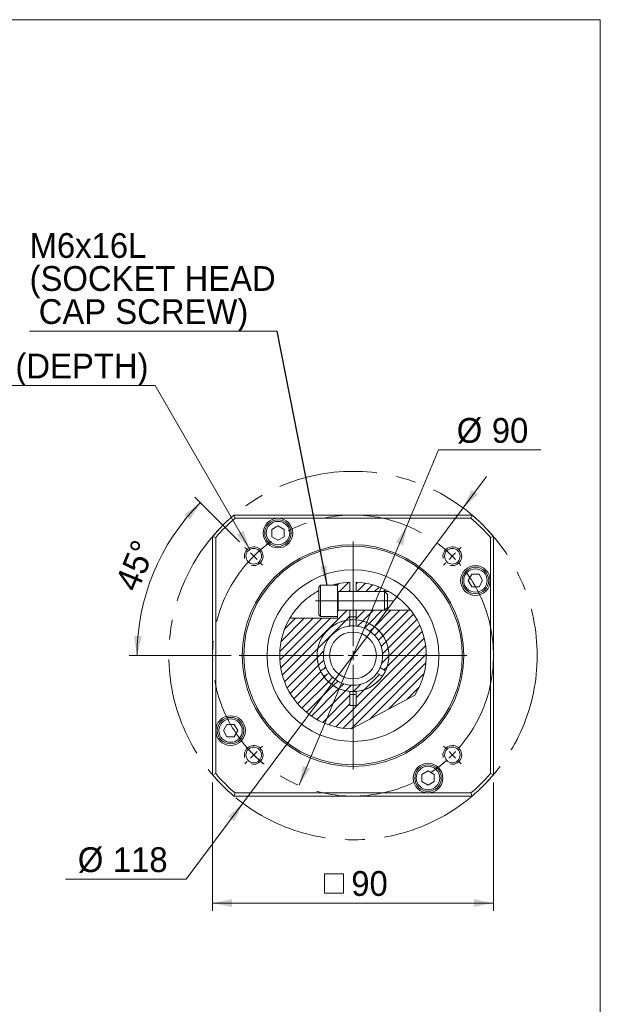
# Model space of a CAD drawing. Header units: millimetres. Extents: x 25 to 718, y 25 to 500.
# Tile 4 of 4: x 531 to 718, y 185 to 500. Entities that reach past the tile are written whole.
import ezdxf

# ---------------------------------------------------------------- set-up
doc = ezdxf.new("R2010")
doc.units = ezdxf.units.MM
doc.header["$LTSCALE"] = 2.5
doc.linetypes.add('CENTERX2', pattern=[20.32, 12.7, -2.54, 2.54, -2.54])
doc.styles.add('SLDTEXTSTYLE0', font='ARIAL.TTF', dxfattribs={"width": 0.948})
doc.styles.get("Standard").update_dxf_attribs({"font": 'ARIAL.TTF'})
doc.dimstyles.new('SLDDIMSTYLE10', dxfattribs={"dimtxt": 7.704956, "dimasz": 6.25, "dimexe": 0, "dimexo": 0.0625, "dimgap": 1.926239, "dimtad": 0, "dimtih": 1, "dimtoh": 1, "dimdec": 4, "dimrnd": 1e-09, "dimzin": 12, "dimdsep": 46, "dimtxsty": 'SLDTEXTSTYLE0', "dimsah": 1, "dimcen": 0.09, "dimadec": 0, "dimazin": 0, "dimtfac": 1, "dimtdec": 4, "dimtmove": 0, "dimatfit": 3, "dimfxl": 0, "dimtolj": 1, "dimtzin": 12, "dimarcsym": 0})
doc.dimstyles.new('SLDDIMSTYLE11', dxfattribs={"dimtxt": 7.704956, "dimasz": 6.25, "dimexe": 0, "dimexo": 0.0625, "dimgap": 1.926239, "dimtad": 0, "dimtih": 1, "dimtoh": 1, "dimdec": 0, "dimrnd": 1e-09, "dimzin": 12, "dimdsep": 46, "dimtxsty": 'SLDTEXTSTYLE0', "dimsah": 1, "dimcen": 0.09, "dimadec": 0, "dimazin": 0, "dimtfac": 1, "dimtdec": 4, "dimtofl": 0, "dimtmove": 0, "dimatfit": 3, "dimfxl": 0, "dimtolj": 1, "dimtzin": 12, "dimarcsym": 0})
doc.dimstyles.new('SLDDIMSTYLE2', dxfattribs={"dimtxt": 7.704956, "dimasz": 6.25, "dimexe": 0, "dimexo": 0.0625, "dimgap": 1.926239, "dimtad": 1, "dimdec": 4, "dimrnd": 1e-09, "dimzin": 12, "dimdsep": 46, "dimtxsty": 'SLDTEXTSTYLE0', "dimsah": 1, "dimcen": 0.09, "dimadec": 0, "dimazin": 0, "dimtfac": 1, "dimtdec": 4, "dimtofl": 0, "dimtmove": 0, "dimatfit": 3, "dimfxl": 0, "dimtolj": 1, "dimtzin": 12, "dimarcsym": 0})
doc.dimstyles.new('SLDDIMSTYLE6', dxfattribs={"dimtxt": 0, "dimasz": 6.25, "dimexe": 0, "dimexo": 0.0625, "dimgap": 0, "dimtad": 0, "dimtih": 1, "dimtoh": 1, "dimdec": 0, "dimrnd": 1e-09, "dimzin": 0, "dimdsep": 46, "dimtxsty": 'Standard', "dimsah": 1, "dimcen": 0.09, "dimadec": 0, "dimazin": 0, "dimtfac": 6.25, "dimtdec": 0, "dimtofl": 0, "dimtmove": 0, "dimatfit": 3, "dimfxl": 0, "dimtolj": 1, "dimtzin": 0, "dimarcsym": 0})
doc.dimstyles.new('SLDDIMSTYLE8', dxfattribs={"dimtxt": 7.704956, "dimasz": 6.25, "dimexe": 0, "dimexo": 0.0625, "dimgap": 1.926239, "dimtad": 1, "dimdec": 4, "dimlfac": 2.5, "dimzin": 12, "dimdsep": 46, "dimtxsty": 'SLDTEXTSTYLE0', "dimsah": 1, "dimcen": 0.09, "dimadec": 4, "dimazin": 0, "dimtfac": 1, "dimtdec": 4, "dimtofl": 0, "dimtmove": 0, "dimatfit": 3, "dimfxl": 0, "dimtolj": 1, "dimtzin": 12, "dimarcsym": 0})

# ---------------------------------------------------------------- blocks, each defined once
blk = doc.blocks.new('*D37')
at = {"color": 7, "linetype": 'Continuous', "lineweight": 0}
for p, q in [((655.55, 337.9), (665.67, 362.2)), ((665.67, 362.2), (698.47, 362.2)), ((620.97, 254.81), (655.55, 337.9))]:
    blk.add_line(p, q, dxfattribs=at)
for points in [[(655.55, 337.9), (652, 332.61), (654.31, 331.65)], [(620.97, 254.81), (624.53, 260.1), (622.22, 261.06)]]:
    blk.add_solid(points, dxfattribs=at)
at = {"color": 7, "linetype": 'Continuous', "lineweight": 0, "char_height": 7.937, "attachment_point": 1, "style": 'SLDTEXTSTYLE0'}
for s, insert in [('%%c', (671.51, 372.43)), ('90', (682.75, 372.43))]:
    blk.add_mtext(s, dxfattribs=dict(at, insert=insert))
blk = doc.blocks.new('*D38')
at = {"color": 7, "linetype": 'Continuous', "lineweight": 0}
for p, q in [((673.55, 343.64), (681.03, 353.66)), ((673.55, 343.64), (602.98, 249.07)), ((602.98, 249.07), (584.81, 224.73)), ((584.81, 224.73), (546.12, 224.73))]:
    blk.add_line(p, q, dxfattribs=at)
for points in [[(673.55, 343.64), (678.29, 347.9), (676.29, 349.39)], [(602.98, 249.07), (598.24, 244.81), (600.24, 243.31)]]:
    blk.add_solid(points, dxfattribs=at)
at = {"color": 7, "linetype": 'Continuous', "lineweight": 0, "char_height": 7.937, "attachment_point": 1, "style": 'SLDTEXTSTYLE0'}
for s, insert in [('%%c', (550.09, 234.96)), ('118', (561.33, 234.96))]:
    blk.add_mtext(s, dxfattribs=dict(at, insert=insert))
blk = doc.blocks.new('*D39')
at = {"color": 7, "linetype": 'Continuous', "lineweight": 0}
for p, q in [((601.85, 332.77), (587.56, 347.05)), ((599.26, 296.35), (566.56, 296.35))]:
    blk.add_line(p, q, dxfattribs=at)
blk.add_arc((638.26, 296.35), 69.2, 135, 180, dxfattribs=at)
for points in [[(589.33, 345.29), (584.19, 341.52), (586.04, 339.83)], [(569.06, 296.35), (570.59, 302.54), (568.1, 302.65)]]:
    blk.add_solid(points, dxfattribs=at)
at = {"color": 7, "linetype": 'Continuous', "lineweight": 0, "insert": (561.82, 319.37), "char_height": 7.937, "attachment_point": 1, "rotation": 67.5, "style": 'SLDTEXTSTYLE0'}
blk.add_mtext('45°', dxfattribs=at)
blk = doc.blocks.new('SW_SYMBOL_MOD_BOX')
at = {"color": 0, "linetype": 'Continuous', "lineweight": 0}
for p, q in [((500, 500), (500, 2000)), ((500, 2000), (2000, 2000)), ((2000, 2000), (2000, 500)), ((500, 500), (2000, 500))]:
    blk.add_line(p, q, dxfattribs=at)
blk = doc.blocks.new('*D40')
at = {"color": 7, "linetype": 'Continuous', "lineweight": 0}
for p, q in [((593.26, 255.7), (593.26, 214.6)), ((683.26, 255.7), (683.26, 214.6)), ((593.26, 217.1), (683.26, 217.1))]:
    blk.add_line(p, q, dxfattribs=at)
for points in [[(593.26, 217.1), (599.51, 215.85), (599.51, 218.35)], [(683.26, 217.1), (677.01, 218.35), (677.01, 215.85)]]:
    blk.add_solid(points, dxfattribs=at)
at = {"color": 7, "linetype": 'Continuous', "lineweight": 0, "xscale": 0.004092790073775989, "yscale": 0.004092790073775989, "zscale": 0.004092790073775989, "rotation": 360.0000000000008}
blk.add_blockref('SW_SYMBOL_MOD_BOX', (627.06, 218.25), dxfattribs=at)
at = {"color": 7, "linetype": 'Continuous', "lineweight": 0, "insert": (637.71, 227.33), "char_height": 7.937, "attachment_point": 1, "style": 'SLDTEXTSTYLE0'}
blk.add_mtext('90', dxfattribs=at)
blk = doc.blocks.new('*D41')
at = {"color": 7, "linetype": 'Continuous', "lineweight": 0}
for p, q in [((574.9, 382.81), (453.97, 382.81)), ((605.19, 330.34), (574.9, 382.81))]:
    blk.add_line(p, q, dxfattribs=at)
blk.add_solid([(605.19, 330.34), (603.15, 336.38), (600.99, 335.13)], dxfattribs=at)
at = {"color": 7, "linetype": 'Continuous', "lineweight": 0, "attachment_point": 1, "style": 'SLDTEXTSTYLE0'}
for s, insert, char_height in [('4', (457.75, 393.05), 7.94), ('M6x1.0', (467.62, 393.05), 7.937), ('Px', (505.08, 393.05), 7.937), ('12', (517.42, 393.05), 7.937), ('(DEPTH)', (530.11, 393.05), 7.937), ('-', (464.09, 393.05), 7.94)]:
    blk.add_mtext(s, dxfattribs=dict(at, insert=insert, char_height=char_height))
blk = doc.blocks.new('SW_NOTE_3')
at = {"color": 0, "linetype": 'Continuous', "lineweight": 0}
for p, q in [((-79.38, 0), (0, 0)), ((0, 0), (-79.38, 0)), ((-79.38, 0), (0, 0)), ((0, 0), (-79.38, 0)), ((-79.38, 0), (0, 0)), ((0, 0), (-79.38, 0))]:
    blk.add_line(p, q, dxfattribs=at)
at = {"color": 0, "linetype": 'Continuous', "lineweight": 0, "attachment_point": 1, "style": 'SLDTEXTSTYLE0'}
for s, insert, char_height in [('M6x16L', (-79.37, 31.4), 7.937), ('(SOCKET HEAD', (-79.37, 20.82), 7.9375), (' CAP SCREW)', (-79.37, 10.23), 7.9375)]:
    blk.add_mtext(s, dxfattribs=dict(at, insert=insert, char_height=char_height))
blk = doc.blocks.new('SW_CENTERMARKSYMBOL_2')
at = {"color": 0, "linetype": 'Continuous', "lineweight": 0}
for p, q in [((-2.12, 2.12), (-2.83, 2.83)), ((0, 0), (-1.06, 1.06)), ((0, 0), (1.06, -1.06)), ((63.64, 0), (62.58, -1.06)), ((63.64, 0), (64.7, 1.06)), ((65.76, 2.12), (66.47, 2.83)), ((2.12, -2.12), (2.83, -2.83)), ((61.52, -2.12), (60.81, -2.83)), ((0, -63.64), (1.06, -62.58)), ((2.12, -61.52), (2.83, -60.81)), ((61.52, -61.52), (60.81, -60.81)), ((63.64, -63.64), (62.58, -62.58)), ((-2.12, -65.76), (-2.83, -66.47)), ((0, -63.64), (-1.06, -64.7)), ((63.64, -63.64), (64.7, -64.7)), ((65.76, -65.76), (66.47, -66.47))]:
    blk.add_line(p, q, dxfattribs=at)
for start, end in [(135, 136.9099), (133.0901, 135), (129.907, 131.1803), (48.8197, 50.093), (45, 46.9099), (43.0901, 45), (138.8197, 140.093), (39.907, 41.1803), (219.907, 221.1803), (223.0901, 225), (315, 316.9099), (318.8197, 320.093), (225, 226.9099), (228.8197, 230.093), (309.907, 311.1803), (313.0901, 315)]:
    blk.add_arc((31.82, -31.82), 45, start, end, dxfattribs=at)
blk = doc.blocks.new('SW_CENTERMARKSYMBOL_3')
at = {"color": 0, "linetype": 'Continuous', "lineweight": 0}
for p, q in [((0, 3), (0, 36.5)), ((-3, 0), (-36.5, 0)), ((0, 0), (-1.5, 0)), ((0, 0), (0, 1.5)), ((0, 0), (0, -1.5)), ((0, 0), (1.5, 0)), ((3, 0), (36.5, 0)), ((0, -3), (0, -36.5))]:
    blk.add_line(p, q, dxfattribs=at)

msp = doc.modelspace()

# ---------------------------------------------------------------- hatches: boundary and pattern name
at = {"linetype": 'Continuous', "lineweight": 0}
h = msp.add_hatch(dxfattribs=at)
h.set_pattern_fill('ANSI31', scale=0.625, style=0)
edge = h.paths.add_edge_path(flags=0)
edge.add_line((633.263539, 319.316178), (633.263539, 316.854253))
edge.add_line((633.263539, 316.854253), (637.263539, 316.854253))
edge.add_line((637.263539, 316.854253), (637.263539, 319.832967))
edge.add_arc((638.263539, 296.354253), 23.5, 92.43885469, 102.28449386)
h = msp.add_hatch(dxfattribs=at)
h.set_pattern_fill('ANSI31', scale=0.625, style=0)
edge = h.paths.add_edge_path(flags=0)
edge.add_arc((638.263539, 296.354253), 23.5, 60.73176167, 87.56114531)
edge.add_line((639.263539, 319.832967), (639.263539, 316.854253))
edge.add_line((639.263539, 316.854253), (649.752664, 316.854253))
h = msp.add_hatch(dxfattribs=at)
h.set_pattern_fill('ANSI31', scale=0.625, style=0)
edge = h.paths.add_edge_path(flags=0)
edge.add_line((637.263539, 310.854253), (633.263539, 310.854253))
edge.add_line((633.263539, 310.854253), (633.263539, 308.354253))
edge.add_line((633.263539, 308.354253), (618.058342, 308.354253))
edge.add_arc((638.263539, 296.354253), 23.5, 149.2936442, 268.73176167)
edge.add_line((637.74341, 272.86001), (658.032002, 283.647645))
edge.add_arc((638.263539, 296.354253), 23.5, 327.26823833, 398.09893711)
edge.add_line((656.756781, 310.854253), (639.263539, 310.854253))
edge.add_line((639.263539, 310.854253), (639.263539, 307.820731))
edge.add_arc((638.263539, 296.354253), 11.51, -85.01580309, 85.01580309, ccw=False)
edge.add_line((639.263539, 284.887776), (639.263539, 280.354253))
edge.add_line((639.263539, 280.354253), (637.263539, 280.354253))
edge.add_line((637.263539, 280.354253), (637.263539, 284.887776))
edge.add_arc((638.263539, 296.354253), 11.51, 94.98419691, 265.01580309, ccw=False)
edge.add_line((637.263539, 307.820731), (637.263539, 310.854253))
h = msp.add_hatch(dxfattribs=at)
h.set_pattern_fill('ANSI31', scale=0.625, style=0)
edge = h.paths.add_edge_path(flags=0)
edge.add_arc((638.263539, 296.354253), 9.5, 96.04232842, 203.95767158, ccw=False)
edge.add_line((637.263539, 305.801475), (637.263539, 307.810693))
edge.add_arc((638.263539, 296.354253), 11.5, 94.98854198, 205.01145802)
edge.add_line((627.841972, 291.492059), (629.582005, 292.496668))
h = msp.add_hatch(dxfattribs=at)
h.set_pattern_fill('ANSI31', scale=0.625, style=0)
edge = h.paths.add_edge_path(flags=0)
edge.add_arc((638.263539, 296.354253), 9.5, -23.95767158, 83.95767158, ccw=False)
edge.add_line((646.945073, 292.496668), (648.685106, 291.492059))
edge.add_arc((638.263539, 296.354253), 11.5, 334.98854198, 445.01145802)
edge.add_line((639.263539, 307.810693), (639.263539, 305.801475))
h = msp.add_hatch(dxfattribs=at)
h.set_pattern_fill('ANSI31', scale=0.625, style=0)
edge = h.paths.add_edge_path(flags=0)
edge.add_arc((638.263539, 296.354253), 9.5, 216.04232842, 323.95767158, ccw=False)
edge.add_line((630.582005, 290.764617), (628.841972, 289.760008))
edge.add_arc((638.263539, 296.354253), 11.5, 214.98854198, 325.01145802)
edge.add_line((647.685106, 289.760008), (645.945073, 290.764617))

# ---------------------------------------------------------------- linework, layer by layer
at = {"color": 7, "linetype": 'Continuous', "lineweight": 0}
for p, q in [((25, 500), (717.5, 500)), ((717.5, 500), (717.5, 25))]:
    msp.add_line(p, q, dxfattribs=at)
at = {"color": 7, "linetype": 'Continuous', "lineweight": 15}
for p, q in [((600.105972, 341.354255), (676.421106, 341.354255)), ((600.105972, 341.354255), (600.474652, 340.354253)), ((676.421106, 341.354255), (676.052426, 340.354253)), ((676.052426, 340.354253), (600.474652, 340.354253)), ((614.228605, 337.885101), (612.228605, 336.730403)), ((616.228605, 336.730403), (614.228605, 337.885101)), ((594.263539, 334.14314), (593.263537, 334.511821)), ((593.263537, 258.196686), (593.263537, 334.511821)), ((612.228605, 336.730403), (612.228605, 334.421002)), ((612.228605, 334.421002), (614.228605, 333.2663)), ((614.228605, 333.2663), (616.228605, 334.421002)), ((616.228605, 334.421002), (616.228605, 336.730403)), ((683.263541, 334.511821), (682.263539, 334.14314)), ((683.263541, 334.511821), (683.263541, 258.196686)), ((594.263539, 334.14314), (594.263539, 258.565367)), ((682.263539, 258.565367), (682.263539, 334.14314)), ((676.330288, 322.389188), (675.175585, 320.389188)), ((678.639688, 322.389188), (676.330288, 322.389188)), ((679.794387, 320.389188), (678.639688, 322.389188)), ((627.863539, 318.854254), (627.263539, 318.254253)), ((633.263539, 318.854254), (627.863539, 318.854254)), ((627.863539, 308.854254), (627.863539, 318.854254)), ((633.263539, 319.316179), (633.263539, 318.854254)), ((633.263539, 308.854254), (633.263539, 318.854254)), ((637.263539, 316.854254), (637.263539, 319.832966)), ((639.263539, 319.832966), (639.263539, 316.854254)), ((675.175585, 320.389188), (676.330288, 318.389187)), ((678.639688, 318.389187), (679.794387, 320.389188)), ((627.263539, 309.454254), (627.263539, 318.254253)), ((648.363539, 316.854254), (633.513539, 316.854254)), ((633.513539, 316.854254), (637.263539, 316.854254)), ((639.263539, 316.854254), (649.752664, 316.854254)), ((649.263539, 315.954254), (648.363539, 316.854254)), ((648.363539, 310.854253), (648.363539, 316.854254)), ((649.263539, 311.754253), (649.263539, 315.954254)), ((676.330288, 318.389187), (678.639688, 318.389187)), ((627.263539, 309.454254), (627.863539, 308.854254)), ((633.513539, 310.854253), (648.363539, 310.854253)), ((637.263539, 310.854253), (633.513539, 310.854253)), ((637.263539, 307.82073), (637.263539, 310.854253)), ((656.756782, 310.854253), (639.263539, 310.854253)), ((639.263539, 310.854253), (639.263539, 307.82073)), ((648.363539, 310.854253), (649.263539, 311.754253)), ((633.263539, 308.354254), (618.058341, 308.354254)), ((627.863539, 308.854254), (633.263539, 308.854254)), ((633.263539, 308.854254), (633.263539, 308.354254)), ((637.263539, 307.810693), (637.263539, 305.801475)), ((639.263539, 305.801475), (639.263539, 307.810693)), ((629.582005, 292.496668), (627.841971, 291.492059)), ((628.841972, 289.760009), (630.582005, 290.764617)), ((645.945073, 290.764617), (647.685106, 289.760009)), ((648.685107, 291.492059), (646.945073, 292.496668)), ((637.263539, 280.354253), (637.263539, 284.887776)), ((639.263539, 284.887776), (639.263539, 280.354253)), ((637.743411, 272.86001), (658.032002, 283.647645)), ((639.263539, 280.354253), (637.263539, 280.354253)), ((597.88739, 274.31932), (596.732691, 272.319319)), ((596.732691, 272.319319), (597.88739, 270.319319)), ((600.19679, 274.31932), (597.88739, 274.31932)), ((601.351493, 272.319319), (600.19679, 274.31932)), ((600.19679, 270.319319), (601.351493, 272.319319)), ((597.88739, 270.319319), (600.19679, 270.319319)), ((662.298473, 259.442207), (660.298473, 258.287505)), ((664.298473, 258.287505), (662.298473, 259.442207)), ((594.263539, 258.565367), (593.263537, 258.196686)), ((660.298473, 258.287505), (660.298473, 255.978104)), ((660.298473, 255.978104), (662.298473, 254.823406)), ((662.298473, 254.823406), (664.298473, 255.978104)), ((664.298473, 255.978104), (664.298473, 258.287505)), ((683.263541, 258.196686), (682.263539, 258.565367)), ((600.474652, 252.354254), (600.105972, 251.354252)), ((600.474652, 252.354254), (676.052426, 252.354254)), ((676.052426, 252.354254), (676.421106, 251.354252)), ((676.421106, 251.354252), (600.105972, 251.354252))]:
    msp.add_line(p, q, dxfattribs=at)
at = {"color": 8, "linetype": 'Continuous', "lineweight": 15}
msp.add_line((633.513539, 310.854253), (633.513539, 316.854254), dxfattribs=at)
at = {"color": 7, "linetype": 'CENTERX2', "lineweight": 0, "ltscale": 2.5}
for p, q in [((626.261161, 313.854253), (651.163539, 313.854253)), ((633.263539, 296.354253), (622.263539, 296.354253))]:
    msp.add_line(p, q, dxfattribs=at)
at = {"color": 7, "linetype": 'CENTERX2', "lineweight": 0}
for radius in [59, 45]:
    msp.add_circle((638.263539, 296.354253), radius, dxfattribs=at)
at = {"color": 7, "linetype": 'Continuous', "lineweight": 15}
for centre, radius in [((614.228605, 335.575701), 4.75), ((614.228605, 335.575701), 4.25), ((614.228605, 335.575701), 3.75), ((638.263539, 296.354253), 35.5), ((638.263539, 296.354253), 35), ((606.443734, 328.174059), 2.5), ((670.083344, 328.174059), 2.5), ((677.484987, 320.389187), 4.75), ((638.263539, 296.354253), 27.5), ((677.484987, 320.389187), 4.25), ((677.484987, 320.389187), 3.75), ((638.263539, 296.354253), 7.5), ((599.042091, 272.319319), 4.75), ((599.042091, 272.319319), 4.25), ((599.042091, 272.319319), 3.75), ((606.443734, 264.534448), 2.5), ((670.083344, 264.534448), 2.5), ((662.298473, 257.132806), 4.75), ((662.298473, 257.132806), 4.25), ((662.298473, 257.132806), 3.75)]:
    msp.add_circle(centre, radius, dxfattribs=at)
for centre, radius, start, end in [((638.263539, 296.354253), 59, 130.29614333, 139.70385667), ((638.263539, 296.354253), 59, 40.29614333, 49.70385667), ((638.263539, 296.354253), 58, 130.65724864, 139.34275136), ((638.263539, 296.354253), 58, 40.65724864, 49.34275136), ((638.263539, 296.354253), 23.5, 92.43885469, 102.28449386), ((638.263539, 296.354253), 23.5, 60.73176167, 87.56114531), ((633.513539, 317.104253), 0.25, 180, 270), ((633.513539, 310.604253), 0.25, 90, 180), ((638.263539, 296.354253), 23.5, 327.26823833, 38.09893711), ((638.263539, 296.354253), 23.5, 149.2936442, 268.73176167), ((638.263539, 296.354253), 11.51, 94.98419691, 265.01580309), ((638.263539, 296.354253), 11.5, 94.98854198, 205.01145802), ((638.263539, 296.354253), 12.45, 85.39296655, 94.60703345), ((638.263539, 296.354253), 11.51, 85.01580309, 94.98419691), ((638.263539, 296.354253), 11.51, 274.98419691, 85.01580309), ((638.263539, 296.354253), 11.5, 334.98854198, 85.01145802), ((638.263539, 296.354253), 9.5, 96.04232842, 203.95767158), ((638.263539, 296.354253), 9.5, 83.95767158, 96.04232842), ((638.263539, 296.354253), 9.5, 336.04232842, 83.95767158), ((638.263539, 296.354253), 9.5, 203.95767158, 216.04232842), ((638.263539, 296.354253), 9.5, 216.04232842, 323.95767158), ((638.263539, 296.354253), 9.5, 323.95767158, 336.04232842), ((638.263539, 296.354253), 11.5, 214.98854198, 325.01145802), ((638.263539, 296.354253), 11.51, 265.01580309, 274.98419691), ((638.263539, 296.354253), 12.45, 265.39296655, 274.60703345), ((638.263539, 296.354253), 59, 220.29614333, 229.70385667), ((638.263539, 296.354253), 58, 220.65724864, 229.34275136), ((638.263539, 296.354253), 58, 310.65724864, 319.34275136), ((638.263539, 296.354253), 59, 310.29614333, 319.70385667)]:
    msp.add_arc(centre, radius, start, end, dxfattribs=at)
at = {"color": 7, "linetype": 'Continuous', "lineweight": 0}
for centre in [(606.443734, 328.174059), (670.083344, 328.174059), (606.443734, 264.534448), (670.083344, 264.534448)]:
    msp.add_arc(centre, 3, 255, 195, dxfattribs=at)
at = {"color": 7, "linetype": 'Continuous', "lineweight": 15}
for points, knots in [([(631.514883, 318.854254), (631.585561, 318.878876), (632.081524, 319.051651), (632.732024, 319.195396), (633.142535, 319.288682), (633.263539, 319.316179)], [0, 0, 0, 0, 0.1049082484, 0.7361588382, 1, 1, 1, 1]), ([(618.058341, 308.354254), (618.076962, 308.385877), (618.117977, 308.455534), (618.48144, 309.051384), (619.139193, 310.03451), (620.005158, 311.175078), (620.961817, 312.274404), (622.034689, 313.377625), (623.341709, 314.544792), (625.108318, 315.859282), (626.436507, 316.73336), (627.245918, 317.107735), (627.263539, 317.115885)], [0, 0, 0, 0, 0.0834707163, 0.1838560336, 0.2883731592, 0.4034758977, 0.4890605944, 0.5747679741, 0.6962238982, 0.8178850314, 0.9960352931, 1, 1, 1, 1]), ([(649.752664, 316.854254), (649.763179, 316.848377), (649.789447, 316.833696), (650.069814, 316.675058), (650.764922, 316.263221), (652.065696, 315.409406), (653.636414, 314.17295), (655.003084, 312.872486), (655.89166, 311.905332), (656.418747, 311.279465), (656.707366, 310.917634), (656.740967, 310.874538), (656.756782, 310.854253)], [0, 0, 0, 0, 0.0344705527, 0.0861068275, 0.1667651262, 0.3122411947, 0.5138263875, 0.665465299, 0.7759811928, 0.8625652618, 0.9353128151, 1, 1, 1, 1])]:
    msp.add_open_spline(points, degree=3, knots=knots, dxfattribs=at)

# ---------------------------------------------------------------- block references
at = {"color": 7, "linetype": 'Continuous', "lineweight": 0}
for name, p in [('SW_NOTE_3', (614.016858, 400.260758)), ('SW_CENTERMARKSYMBOL_3', (638.263539, 296.354253)), ('SW_CENTERMARKSYMBOL_2', (606.443734, 328.174059))]:
    msp.add_blockref(name, p, dxfattribs=at)

# ---------------------------------------------------------------- dimensions: what is measured, and where the dimension line sits
dim = msp.add_diameter_dim_2p(p1=(607.193616, 326.874953), p2=(605.19393, 330.339235), text='<>-M6x1.0Px12(DEPTH)\\P', dimstyle='SLDDIMSTYLE11', override={"dimpost": '<>'}, dxfattribs=at)
dim.commit()
dim.dimension.update_dxf_attribs({"geometry": '*D41', "text_midpoint": (513.499257, 388.730311), "dimtype": 163})
for p1, p2, picture, middle in [((655.553115, 337.900259), (620.973963, 254.808248), '*D37', (683.005944, 368.11671)), ((602.975893, 249.070196), (673.551185, 343.638311), '*D38', (564.527714, 230.643365))]:
    dim = msp.add_diameter_dim_2p(p1=p1, p2=p2, dimstyle='SLDDIMSTYLE10', dxfattribs=at)
    dim.commit()
    dim.dimension.update_dxf_attribs({"geometry": picture, "text_midpoint": middle, "dimtype": 163})
dim = msp.add_angular_dim_2l(base=(574.330914, 322.836014), line1=((674.763539, 296.354253), (601.763539, 296.354253)), line2=((603.615307, 331.002486), (609.272161, 325.345631)), dimstyle='SLDDIMSTYLE8', dxfattribs=at)
dim.commit()
dim.dimension.update_dxf_attribs({"geometry": '*D39', "text_midpoint": (574.330914, 322.836014), "dimtype": 162})
dim = msp.add_linear_dim(base=(683.263539, 217.098066), p1=(593.263539, 258.196685), p2=(683.263539, 258.196685), text='{\\fGDT;o}<>', dimstyle='SLDDIMSTYLE2', dxfattribs=at)
dim.commit()
dim.dimension.update_dxf_attribs({"geometry": '*D40', "text_midpoint": (638.263539, 217.098066), "dimtype": 160})

# ---------------------------------------------------------------- leaders
msp.add_leader([(629.97971, 318.854253), (614.016858, 400.260758)], dimstyle='SLDDIMSTYLE6', dxfattribs=at)

doc.saveas('drawing.dxf')
